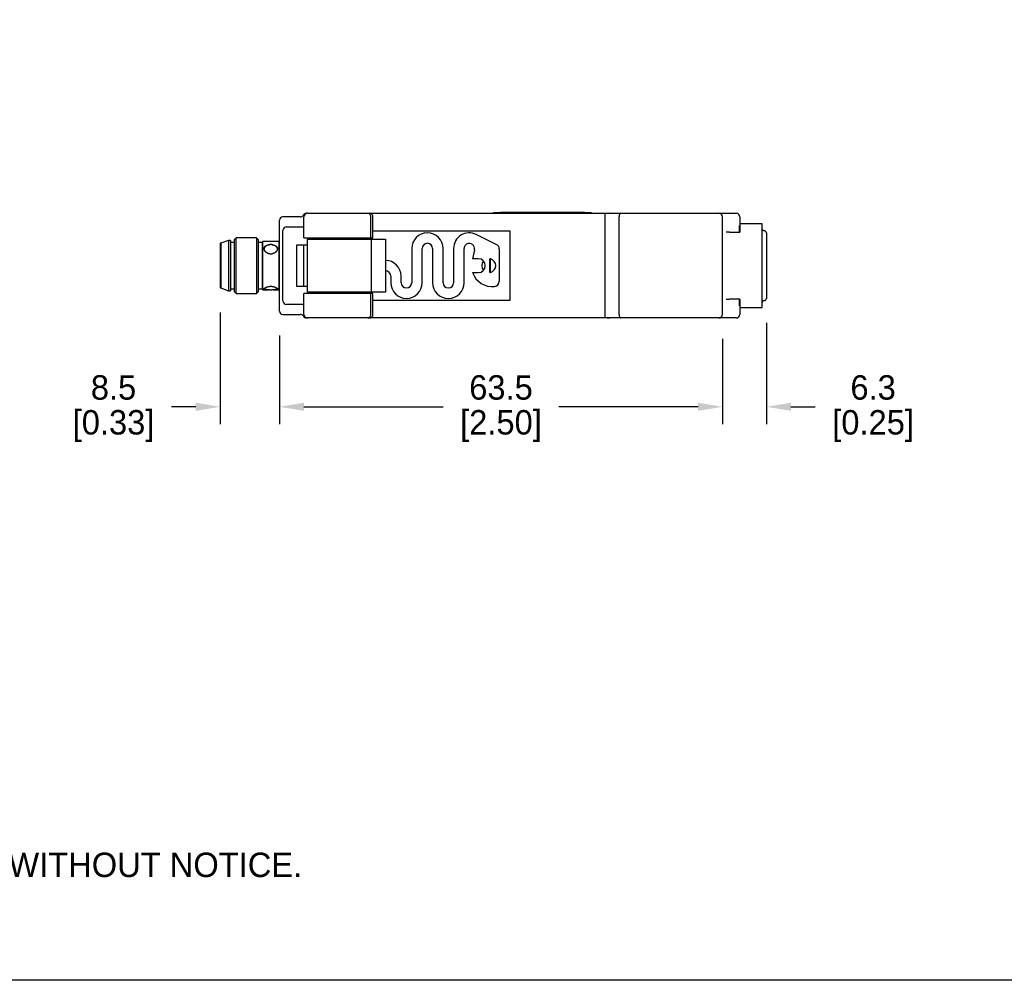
# Model space of a CAD drawing. Header units: inches. Extents: x 0 to 432, y 0 to 279.
# Tile 2 of 6: x 141 to 282, y 0 to 138. Entities that reach past the tile are written whole.
import ezdxf

# ---------------------------------------------------------------- set-up
doc = ezdxf.new("R2010")
doc.units = ezdxf.units.IN
doc.header["$LTSCALE"] = 10
doc.header["$MEASUREMENT"] = 0
doc.layers.add('DIMENSIONS', color=140, linetype='Continuous')
doc.layers.add('TEXT', color=140, linetype='Continuous')
doc.dimstyles.get("Standard").update_dxf_attribs({"dimtxt": 3.5, "dimasz": 3.5, "dimexe": 2.5, "dimexo": 3.5, "dimgap": 1, "dimtad": 0, "dimtih": 1, "dimtoh": 1, "dimdec": 1, "dimzin": 0, "dimdsep": 46, "dimtxsty": 'Standard', "dimcen": 0, "dimadec": 0, "dimazin": 0, "dimtfac": 1, "dimtdec": 1, "dimtofl": 0, "dimtmove": 0, "dimatfit": 3, "dimfxl": 1, "dimtolj": 1, "dimtzin": 0, "dimarcsym": 0})

# ---------------------------------------------------------------- blocks, each defined once
blk = doc.blocks.new('*D57')
at = {"layer": 'DEFPOINTS', "color": 0, "transparency": 16777216}
for p in [(247.66, 97.73), (241.36, 95.43), (247.66, 82.2)]:
    blk.add_point(p, dxfattribs=at)
at = {"layer": 'DIMENSIONS', "color": 0, "lineweight": -2, "transparency": 16777216}
for p, q in [((247.66, 94.23), (247.66, 79.7)), ((241.36, 91.93), (241.36, 79.7)), ((237.86, 82.2), (234.36, 82.2)), ((251.16, 82.2), (254.66, 82.2))]:
    blk.add_line(p, q, dxfattribs=at)
at = {"layer": 'DIMENSIONS', "color": 0, "transparency": 16777216}
for points in [[(237.86, 82.78), (237.86, 81.62), (241.36, 82.2)], [(251.16, 82.78), (251.16, 81.62), (247.66, 82.2)]]:
    blk.add_solid(points, dxfattribs=at)
at = {"layer": 'DIMENSIONS', "color": 0, "transparency": 16777216, "char_height": 3.5, "attachment_point": 5}
for s, insert in [('\\A1;6.3', (262.95, 84.95)), ('\\A1;[0.25]', (262.95, 79.45))]:
    blk.add_mtext(s, dxfattribs=dict(at, insert=insert))
blk = doc.blocks.new('*D58')
at = {"layer": 'DEFPOINTS', "color": 0, "transparency": 16777216}
for p in [(177.86, 95.93), (241.36, 95.43), (177.86, 82.2)]:
    blk.add_point(p, dxfattribs=at)
at = {"layer": 'DIMENSIONS', "color": 0, "lineweight": -2, "transparency": 16777216}
for p, q in [((177.86, 92.43), (177.86, 79.7)), ((241.36, 91.93), (241.36, 79.7)), ((181.36, 82.2), (201.32, 82.2)), ((237.86, 82.2), (217.9, 82.2))]:
    blk.add_line(p, q, dxfattribs=at)
at = {"layer": 'DIMENSIONS', "color": 0, "transparency": 16777216}
for points in [[(181.36, 82.78), (181.36, 81.62), (177.86, 82.2)], [(237.86, 82.78), (237.86, 81.62), (241.36, 82.2)]]:
    blk.add_solid(points, dxfattribs=at)
at = {"layer": 'DIMENSIONS', "color": 0, "transparency": 16777216, "char_height": 3.5, "attachment_point": 5}
for s, insert in [('\\A1;63.5', (209.61, 84.95)), ('\\A1;[2.50]', (209.61, 79.45))]:
    blk.add_mtext(s, dxfattribs=dict(at, insert=insert))
blk = doc.blocks.new('*D59')
at = {"layer": 'DEFPOINTS', "color": 0, "transparency": 16777216}
for p in [(169.36, 99.23), (177.86, 95.93), (169.36, 82.2)]:
    blk.add_point(p, dxfattribs=at)
at = {"layer": 'DIMENSIONS', "color": 0, "lineweight": -2, "transparency": 16777216}
for p, q in [((169.36, 95.73), (169.36, 79.7)), ((177.86, 92.43), (177.86, 79.7)), ((165.86, 82.2), (162.36, 82.2)), ((181.36, 82.2), (184.86, 82.2))]:
    blk.add_line(p, q, dxfattribs=at)
at = {"layer": 'DIMENSIONS', "color": 0, "transparency": 16777216}
for points in [[(165.86, 82.78), (165.86, 81.62), (169.36, 82.2)], [(181.36, 82.78), (181.36, 81.62), (177.86, 82.2)]]:
    blk.add_solid(points, dxfattribs=at)
at = {"layer": 'DIMENSIONS', "color": 0, "transparency": 16777216, "char_height": 3.5, "attachment_point": 5}
for s, insert in [('\\A1;8.5', (154.07, 84.95)), ('\\A1;[0.33]', (154.07, 79.45))]:
    blk.add_mtext(s, dxfattribs=dict(at, insert=insert))

msp = doc.modelspace()

# ---------------------------------------------------------------- linework, layer by layer
for p, q in [((177.86, 95.93), (177.86, 108.93)), ((180.86, 109.43), (178.36, 109.43)), ((181.36, 106.43), (181.36, 109.43)), ((181.86, 109.93), (181.72, 109.93)), ((181.86, 109.93), (184.86, 109.93)), ((184.86, 109.93), (190.51, 109.93)), ((190.51, 109.93), (190.76, 109.93)), ((190.76, 109.93), (227.06, 109.93)), ((190.94, 106.43), (190.94, 109.43)), ((191.26, 106.43), (191.26, 109.43)), ((208.56, 110.03), (209.56, 110.03)), ((208.56, 109.93), (208.56, 110.03)), ((221.56, 110.03), (209.56, 110.03)), ((221.56, 110.03), (222.56, 110.03)), ((222.56, 110.03), (222.56, 109.93)), ((224.56, 109.43), (224.56, 109.84)), ((224.56, 95.43), (224.56, 109.43)), ((225.16, 109.93), (226.76, 109.93)), ((226.56, 95.43), (226.56, 109.43)), ((226.76, 109.93), (237.86, 109.93)), ((237.86, 109.93), (240.86, 109.93)), ((240.86, 109.93), (241.69, 109.93)), ((241.36, 95.43), (241.36, 109.43)), ((241.69, 109.93), (243.36, 109.93)), ((243.86, 109.43), (243.86, 108.43)), ((178.36, 97.38), (178.36, 107.48)), ((178.86, 107.98), (181.36, 107.98)), ((191.26, 107.43), (210.86, 107.43)), ((210.86, 107.43), (210.86, 97.43)), ((243.82, 107.23), (243.82, 108.18)), ((243.86, 108.18), (243.82, 108.18)), ((243.86, 108.43), (243.86, 107.23)), ((247.06, 108.43), (243.86, 108.43)), ((247.06, 96.43), (247.06, 108.43)), ((170.56, 106.03), (169.46, 105.63)), ((170.56, 106.03), (170.56, 98.83)), ((170.86, 106.03), (170.56, 106.03)), ((170.86, 106.03), (170.86, 98.83)), ((171.66, 106.43), (171.36, 106.13)), ((171.36, 106.13), (171.36, 98.73)), ((171.66, 98.43), (171.66, 106.43)), ((174.56, 106.43), (171.66, 106.43)), ((174.56, 106.43), (174.56, 98.43)), ((174.86, 106.13), (174.56, 106.43)), ((174.86, 98.73), (174.86, 106.13)), ((175.46, 105.88), (175.36, 105.78)), ((175.46, 98.98), (175.46, 105.88)), ((177.76, 105.88), (175.46, 105.88)), ((177.76, 105.88), (177.76, 98.98)), ((177.86, 105.78), (177.76, 105.88)), ((181.36, 106.43), (184.86, 106.43)), ((181.86, 98.63), (181.86, 106.23)), ((181.86, 106.23), (185.36, 106.23)), ((183.16, 106.23), (183.16, 106.43)), ((184.86, 106.43), (190.94, 106.43)), ((185.36, 106.23), (191.06, 106.23)), ((187.56, 106.43), (187.56, 106.23)), ((190.94, 106.43), (191.26, 106.43)), ((191.06, 106.43), (191.06, 106.23)), ((191.06, 98.63), (191.06, 106.23)), ((191.06, 106.23), (193.06, 106.23)), ((193.06, 106.23), (193.06, 98.63)), ((208.94, 105.48), (206.05, 106.9)), ((242.36, 107.23), (241.91, 107.23)), ((242.36, 107.23), (243.86, 107.23)), ((247.66, 107.13), (247.66, 105.43)), ((169.36, 105.63), (169.36, 99.23)), ((169.46, 105.63), (169.36, 105.63)), ((169.46, 105.63), (169.46, 99.23)), ((171.36, 105.73), (170.86, 105.73)), ((175.36, 105.73), (174.86, 105.73)), ((175.36, 105.78), (175.36, 99.08)), ((180.36, 99.43), (180.36, 105.43)), ((180.36, 105.43), (181.86, 105.43)), ((181.36, 99.43), (181.36, 105.43)), ((196.81, 104.88), (196.81, 99.98)), ((198.31, 99.98), (198.31, 104.88)), ((199.81, 104.88), (199.81, 99.98)), ((201.31, 99.98), (201.31, 104.88)), ((202.81, 104.88), (202.81, 99.98)), ((204.31, 99.98), (204.31, 104.88)), ((205.79, 104.71), (205.51, 103.43)), ((209.36, 104.81), (209.36, 100.19)), ((247.66, 105.43), (247.66, 99.43)), ((206.36, 103.43), (205.51, 103.43)), ((208.01, 101.44), (208.01, 103.41)), ((208.11, 101.46), (208.11, 103.39)), ((193.81, 100.93), (193.81, 99.98)), ((195.31, 99.98), (195.31, 100.93)), ((205.53, 101.43), (206.36, 101.43)), ((169.36, 99.23), (169.46, 99.23)), ((169.46, 99.23), (170.56, 98.83)), ((170.56, 98.83), (170.86, 98.83)), ((170.86, 99.13), (171.36, 99.13)), ((174.86, 99.13), (175.36, 99.13)), ((175.36, 99.08), (175.46, 98.98)), ((175.46, 98.98), (176.28, 98.98)), ((176.93, 98.98), (177.76, 98.98)), ((177.76, 98.98), (177.86, 99.08)), ((181.86, 99.43), (180.36, 99.43)), ((247.66, 99.43), (247.66, 97.73)), ((171.36, 98.73), (171.66, 98.43)), ((171.66, 98.43), (174.56, 98.43)), ((174.56, 98.43), (174.86, 98.73)), ((184.86, 98.43), (181.36, 98.43)), ((181.36, 95.43), (181.36, 98.43)), ((185.36, 98.63), (181.86, 98.63)), ((183.16, 98.43), (183.16, 98.63)), ((190.94, 98.43), (184.86, 98.43)), ((191.06, 98.63), (185.36, 98.63)), ((187.56, 98.63), (187.56, 98.43)), ((190.94, 95.43), (190.94, 98.43)), ((191.26, 98.43), (190.94, 98.43)), ((193.06, 98.63), (191.06, 98.63)), ((191.06, 98.63), (191.06, 98.43)), ((191.26, 95.43), (191.26, 98.43)), ((210.86, 97.43), (191.26, 97.43)), ((241.91, 97.63), (242.36, 97.63)), ((243.86, 97.63), (242.36, 97.63)), ((243.82, 96.68), (243.82, 97.63)), ((243.86, 97.63), (243.86, 96.43)), ((181.36, 96.88), (178.86, 96.88)), ((243.86, 96.68), (243.82, 96.68)), ((243.86, 96.43), (243.86, 95.43)), ((243.86, 96.43), (247.06, 96.43)), ((178.36, 95.43), (180.86, 95.43)), ((181.86, 94.93), (181.72, 94.93)), ((184.86, 94.93), (181.86, 94.93)), ((190.51, 94.93), (184.86, 94.93)), ((190.76, 94.93), (190.51, 94.93)), ((227.06, 94.93), (190.76, 94.93)), ((224.56, 95.01), (224.56, 95.43)), ((226.76, 94.93), (225.16, 94.93)), ((237.86, 94.93), (226.76, 94.93)), ((240.86, 94.93), (237.86, 94.93)), ((241.69, 94.93), (240.86, 94.93)), ((243.36, 94.93), (241.69, 94.93))]:
    msp.add_line(p, q)
for points in [[(190.94, 109.43), (190.93, 109.52), (190.91, 109.61), (190.87, 109.7), (190.82, 109.78), (190.75, 109.84), (190.67, 109.89), (190.59, 109.92), (190.51, 109.93)], [(225.16, 109.93), (224.84, 109.9), (224.56, 109.84)], [(226.76, 109.93), (226.72, 109.92), (226.69, 109.89), (226.65, 109.84), (226.62, 109.78), (226.57, 109.61), (226.56, 109.43)], [(176.46, 104.11), (176.45, 104.11), (176.44, 104.11), (176.43, 104.11), (176.41, 104.12), (176.4, 104.12), (176.39, 104.12), (176.38, 104.12), (176.37, 104.13), (176.36, 104.13), (176.35, 104.13), (176.34, 104.13), (176.33, 104.14), (176.32, 104.14), (176.31, 104.14), (176.3, 104.15), (176.29, 104.15), (176.27, 104.15), (176.26, 104.16), (176.25, 104.16), (176.24, 104.16), (176.23, 104.17), (176.22, 104.17), (176.21, 104.18), (176.2, 104.18), (176.19, 104.18), (176.18, 104.19), (176.17, 104.19), (176.16, 104.2), (176.15, 104.2), (176.14, 104.21), (176.13, 104.21), (176.12, 104.22), (176.11, 104.22), (176.11, 104.23), (176.1, 104.23), (176.09, 104.24), (176.08, 104.24), (176.07, 104.25), (176.06, 104.25), (176.05, 104.26), (176.04, 104.27), (176.03, 104.27), (176.02, 104.28), (176.01, 104.28), (176.01, 104.29), (176, 104.3), (175.99, 104.3), (175.98, 104.31), (175.97, 104.31), (175.96, 104.32), (175.96, 104.33), (175.95, 104.33), (175.94, 104.34), (175.93, 104.35), (175.92, 104.35), (175.92, 104.36), (175.91, 104.37), (175.9, 104.37), (175.89, 104.38), (175.89, 104.39), (175.88, 104.4), (175.87, 104.4), (175.87, 104.41), (175.86, 104.42), (175.85, 104.42), (175.84, 104.43), (175.84, 104.44), (175.83, 104.45), (175.83, 104.45), (175.82, 104.46), (175.81, 104.47), (175.81, 104.48), (175.8, 104.49), (175.8, 104.49), (175.79, 104.5), (175.78, 104.51), (175.78, 104.52), (175.77, 104.52), (175.77, 104.53), (175.76, 104.54), (175.76, 104.55), (175.75, 104.56), (175.75, 104.56), (175.74, 104.57), (175.74, 104.58), (175.73, 104.59), (175.73, 104.6), (175.73, 104.6), (175.72, 104.61), (175.72, 104.62), (175.71, 104.63), (175.71, 104.64), (175.71, 104.64), (175.7, 104.65), (175.7, 104.66), (175.7, 104.67), (175.69, 104.68), (175.69, 104.69), (175.69, 104.69), (175.69, 104.7), (175.68, 104.71), (175.68, 104.72), (175.68, 104.73), (175.68, 104.73), (175.67, 104.74), (175.67, 104.75), (175.67, 104.76), (175.67, 104.77), (175.67, 104.78), (175.67, 104.78), (175.66, 104.79), (175.66, 104.8), (175.66, 104.81), (175.66, 104.82), (175.66, 104.82), (175.66, 104.83), (175.66, 104.84), (175.66, 104.85), (175.66, 104.86), (175.66, 104.86), (175.66, 104.87), (175.66, 104.88), (175.66, 104.89), (175.66, 104.9), (175.66, 104.9), (175.66, 104.91), (175.66, 104.92), (175.66, 104.93), (175.66, 104.93), (175.67, 104.94), (175.67, 104.95), (175.67, 104.96), (175.67, 104.97), (175.67, 104.97), (175.67, 104.98), (175.68, 104.99), (175.68, 105), (175.68, 105), (175.68, 105.01), (175.68, 105.02), (175.69, 105.02), (175.69, 105.03), (175.69, 105.04), (175.7, 105.05), (175.7, 105.05), (175.7, 105.06), (175.71, 105.07), (175.71, 105.07), (175.71, 105.08), (175.72, 105.09), (175.72, 105.09), (175.73, 105.1), (175.73, 105.11), (175.73, 105.11), (175.74, 105.12), (175.74, 105.13), (175.75, 105.13), (175.75, 105.14), (175.76, 105.14), (175.76, 105.15), (175.77, 105.16), (175.77, 105.16), (175.78, 105.17), (175.78, 105.18), (175.79, 105.18), (175.79, 105.19), (175.8, 105.19), (175.81, 105.2), (175.81, 105.2), (175.82, 105.21), (175.83, 105.22), (175.83, 105.22), (175.84, 105.23), (175.84, 105.23), (175.85, 105.24), (175.86, 105.24), (175.86, 105.25), (175.87, 105.25), (175.88, 105.26), (175.89, 105.26), (175.89, 105.27), (175.9, 105.27), (175.91, 105.28), (175.92, 105.28), (175.92, 105.29), (175.93, 105.29), (175.94, 105.29), (175.95, 105.3), (175.96, 105.3), (175.96, 105.31), (175.97, 105.31), (175.98, 105.32), (175.99, 105.32), (176, 105.32), (176.01, 105.33), (176.01, 105.33), (176.02, 105.34), (176.03, 105.34), (176.04, 105.34), (176.05, 105.35), (176.06, 105.35), (176.07, 105.35), (176.08, 105.36), (176.09, 105.36), (176.1, 105.36), (176.1, 105.37), (176.11, 105.37), (176.12, 105.37), (176.13, 105.38), (176.14, 105.38), (176.15, 105.38), (176.16, 105.38), (176.17, 105.39), (176.18, 105.39), (176.19, 105.39), (176.2, 105.4), (176.21, 105.4), (176.22, 105.4), (176.23, 105.4), (176.24, 105.4), (176.25, 105.41), (176.26, 105.41), (176.27, 105.41), (176.28, 105.41), (176.3, 105.42), (176.31, 105.42), (176.32, 105.42), (176.33, 105.42), (176.34, 105.42), (176.35, 105.42), (176.36, 105.43), (176.37, 105.43), (176.38, 105.43), (176.39, 105.43), (176.4, 105.43), (176.41, 105.43), (176.43, 105.43), (176.44, 105.43), (176.45, 105.44), (176.46, 105.44)], [(176.46, 105.44), (176.31, 105.41), (176.16, 105.37), (176.02, 105.3), (175.9, 105.22), (175.8, 105.12), (175.72, 105.02), (175.68, 104.91), (175.66, 104.8)], [(176.76, 105.44), (176.61, 105.44), (176.46, 105.44)], [(176.76, 105.44), (176.77, 105.44), (176.78, 105.43), (176.79, 105.43), (176.8, 105.43), (176.81, 105.43), (176.82, 105.43), (176.83, 105.43), (176.85, 105.43), (176.86, 105.43), (176.87, 105.42), (176.88, 105.42), (176.89, 105.42), (176.9, 105.42), (176.91, 105.42), (176.92, 105.42), (176.93, 105.41), (176.94, 105.41), (176.95, 105.41), (176.96, 105.41), (176.97, 105.4), (176.98, 105.4), (176.99, 105.4), (177, 105.4), (177.01, 105.4), (177.02, 105.39), (177.03, 105.39), (177.04, 105.39), (177.05, 105.38), (177.06, 105.38), (177.07, 105.38), (177.08, 105.38), (177.09, 105.37), (177.1, 105.37), (177.11, 105.37), (177.12, 105.36), (177.13, 105.36), (177.14, 105.36), (177.15, 105.35), (177.16, 105.35), (177.17, 105.35), (177.18, 105.34), (177.19, 105.34), (177.19, 105.34), (177.2, 105.33), (177.21, 105.33), (177.22, 105.32), (177.23, 105.32), (177.24, 105.32), (177.25, 105.31), (177.25, 105.31), (177.26, 105.3), (177.27, 105.3), (177.28, 105.29), (177.29, 105.29), (177.29, 105.29), (177.3, 105.28), (177.31, 105.28), (177.32, 105.27), (177.32, 105.27), (177.33, 105.26), (177.34, 105.26), (177.34, 105.25), (177.35, 105.25), (177.36, 105.24), (177.37, 105.24), (177.37, 105.23), (177.38, 105.23), (177.39, 105.22), (177.39, 105.22), (177.4, 105.21), (177.4, 105.2), (177.41, 105.2), (177.42, 105.19), (177.42, 105.19), (177.43, 105.18), (177.43, 105.18), (177.44, 105.17), (177.44, 105.16), (177.45, 105.16), (177.45, 105.15), (177.46, 105.15), (177.46, 105.14), (177.47, 105.13), (177.47, 105.13), (177.48, 105.12), (177.48, 105.11), (177.49, 105.11), (177.49, 105.1), (177.5, 105.09), (177.5, 105.09), (177.5, 105.08), (177.51, 105.07), (177.51, 105.07), (177.51, 105.06), (177.52, 105.05), (177.52, 105.05), (177.52, 105.04), (177.53, 105.03), (177.53, 105.02), (177.53, 105.02), (177.53, 105.01), (177.54, 105), (177.54, 105), (177.54, 104.99), (177.54, 104.98), (177.55, 104.97), (177.55, 104.97), (177.55, 104.96), (177.55, 104.95), (177.55, 104.94), (177.55, 104.94), (177.55, 104.93), (177.56, 104.92), (177.56, 104.91), (177.56, 104.9), (177.56, 104.9), (177.56, 104.89), (177.56, 104.88), (177.56, 104.87), (177.56, 104.86), (177.56, 104.86), (177.56, 104.85), (177.56, 104.84), (177.56, 104.83), (177.56, 104.82), (177.56, 104.82), (177.56, 104.81), (177.55, 104.8), (177.55, 104.79), (177.55, 104.78), (177.55, 104.78), (177.55, 104.77), (177.55, 104.76), (177.55, 104.75), (177.54, 104.74), (177.54, 104.74), (177.54, 104.73), (177.54, 104.72), (177.53, 104.71), (177.53, 104.7), (177.53, 104.69), (177.53, 104.69), (177.52, 104.68), (177.52, 104.67), (177.52, 104.66), (177.51, 104.65), (177.51, 104.65), (177.51, 104.64), (177.5, 104.63), (177.5, 104.62), (177.5, 104.61), (177.49, 104.6), (177.49, 104.6), (177.48, 104.59), (177.48, 104.58), (177.47, 104.57), (177.47, 104.56), (177.46, 104.56), (177.46, 104.55), (177.45, 104.54), (177.45, 104.53), (177.44, 104.52), (177.44, 104.52), (177.43, 104.51), (177.43, 104.5), (177.42, 104.49), (177.42, 104.49), (177.41, 104.48), (177.4, 104.47), (177.4, 104.46), (177.39, 104.45), (177.39, 104.45), (177.38, 104.44), (177.37, 104.43), (177.37, 104.43), (177.36, 104.42), (177.35, 104.41), (177.35, 104.4), (177.34, 104.4), (177.33, 104.39), (177.32, 104.38), (177.32, 104.38), (177.31, 104.37), (177.3, 104.36), (177.29, 104.35), (177.29, 104.35), (177.28, 104.34), (177.27, 104.33), (177.26, 104.33), (177.25, 104.32), (177.25, 104.32), (177.24, 104.31), (177.23, 104.3), (177.22, 104.3), (177.21, 104.29), (177.2, 104.28), (177.19, 104.28), (177.19, 104.27), (177.18, 104.27), (177.17, 104.26), (177.16, 104.25), (177.15, 104.25), (177.14, 104.24), (177.13, 104.24), (177.12, 104.23), (177.11, 104.23), (177.1, 104.22), (177.09, 104.22), (177.08, 104.21), (177.07, 104.21), (177.06, 104.2), (177.05, 104.2), (177.04, 104.19), (177.03, 104.19), (177.02, 104.19), (177.01, 104.18), (177, 104.18), (176.99, 104.17), (176.98, 104.17), (176.97, 104.16), (176.96, 104.16), (176.95, 104.16), (176.94, 104.15), (176.93, 104.15), (176.92, 104.15), (176.91, 104.14), (176.9, 104.14), (176.89, 104.14), (176.88, 104.13), (176.87, 104.13), (176.86, 104.13), (176.85, 104.13), (176.84, 104.12), (176.82, 104.12), (176.81, 104.12), (176.8, 104.12), (176.79, 104.11), (176.78, 104.11), (176.77, 104.11), (176.76, 104.11)], [(177.56, 104.82), (177.53, 104.93), (177.49, 105.03), (177.41, 105.13), (177.31, 105.23), (177.19, 105.31), (177.05, 105.37), (176.91, 105.41), (176.76, 105.44)], [(176.46, 104.11), (176.61, 104.1), (176.76, 104.11)], [(176.46, 98.98), (176.45, 98.98), (176.44, 98.98), (176.43, 98.98), (176.41, 98.98), (176.4, 98.98), (176.39, 98.98), (176.38, 98.98), (176.37, 98.98), (176.36, 98.98), (176.35, 98.98), (176.34, 98.98), (176.33, 98.98), (176.32, 98.98), (176.31, 98.98), (176.3, 98.98), (176.28, 98.98), (176.27, 98.98), (176.26, 98.98), (176.25, 98.98), (176.24, 98.98), (176.23, 98.98), (176.22, 98.98), (176.21, 98.98), (176.2, 98.98), (176.19, 98.98), (176.18, 98.98), (176.17, 98.98), (176.16, 98.98), (176.15, 98.98), (176.14, 98.98), (176.13, 98.98), (176.12, 98.98), (176.11, 98.98), (176.1, 98.98), (176.09, 98.98), (176.09, 98.98), (176.08, 98.98), (176.07, 98.98), (176.06, 98.98), (176.05, 98.98), (176.04, 98.98), (176.03, 98.98), (176.02, 98.98), (176.01, 98.98), (176, 98.98), (176, 98.98), (175.99, 98.98), (175.98, 98.98), (175.97, 98.98), (175.96, 98.98), (175.96, 98.98), (175.95, 98.98), (175.94, 98.98), (175.93, 98.98), (175.92, 98.98), (175.92, 98.98), (175.91, 98.98), (175.9, 98.99), (175.89, 98.99), (175.89, 98.99), (175.88, 98.99), (175.87, 98.99), (175.86, 98.99), (175.86, 98.99), (175.85, 98.99), (175.84, 98.99), (175.84, 98.99), (175.83, 98.99), (175.83, 98.99), (175.82, 99), (175.81, 99), (175.81, 99), (175.8, 99), (175.79, 99), (175.79, 99), (175.78, 99), (175.78, 99), (175.77, 99), (175.77, 99.01), (175.76, 99.01), (175.76, 99.01), (175.75, 99.01), (175.75, 99.01), (175.74, 99.01), (175.74, 99.01), (175.73, 99.02), (175.73, 99.02), (175.73, 99.02), (175.72, 99.02), (175.72, 99.02), (175.71, 99.02), (175.71, 99.03), (175.71, 99.03), (175.7, 99.03), (175.7, 99.03), (175.7, 99.03), (175.69, 99.04), (175.69, 99.04), (175.69, 99.04), (175.68, 99.04), (175.68, 99.04), (175.68, 99.05), (175.68, 99.05), (175.68, 99.05), (175.67, 99.05), (175.67, 99.06), (175.67, 99.06), (175.67, 99.06), (175.67, 99.06), (175.67, 99.07), (175.66, 99.07), (175.66, 99.07), (175.66, 99.07), (175.66, 99.08), (175.66, 99.08), (175.66, 99.08), (175.66, 99.08), (175.66, 99.09), (175.66, 99.09), (175.66, 99.09), (175.66, 99.1), (175.66, 99.1), (175.66, 99.1), (175.66, 99.1), (175.66, 99.11), (175.66, 99.11), (175.66, 99.11), (175.66, 99.12), (175.66, 99.12), (175.67, 99.12), (175.67, 99.13), (175.67, 99.13), (175.67, 99.13), (175.67, 99.14), (175.67, 99.14), (175.68, 99.14), (175.68, 99.15), (175.68, 99.15), (175.68, 99.15), (175.69, 99.16), (175.69, 99.16), (175.69, 99.16), (175.69, 99.17), (175.7, 99.17), (175.7, 99.18), (175.7, 99.18), (175.71, 99.18), (175.71, 99.19), (175.71, 99.19), (175.72, 99.19), (175.72, 99.2), (175.73, 99.2), (175.73, 99.2), (175.73, 99.21), (175.74, 99.21), (175.74, 99.22), (175.75, 99.22), (175.75, 99.22), (175.76, 99.23), (175.76, 99.23), (175.77, 99.23), (175.77, 99.24), (175.78, 99.24), (175.78, 99.25), (175.79, 99.25), (175.8, 99.25), (175.8, 99.26), (175.81, 99.26), (175.81, 99.27), (175.82, 99.27), (175.83, 99.27), (175.83, 99.28), (175.84, 99.28), (175.84, 99.28), (175.85, 99.29), (175.86, 99.29), (175.87, 99.3), (175.87, 99.3), (175.88, 99.3), (175.89, 99.31), (175.89, 99.31), (175.9, 99.31), (175.91, 99.32), (175.92, 99.32), (175.92, 99.32), (175.93, 99.33), (175.94, 99.33), (175.95, 99.34), (175.96, 99.34), (175.96, 99.34), (175.97, 99.35), (175.98, 99.35), (175.99, 99.35), (176, 99.36), (176.01, 99.36), (176.01, 99.36), (176.02, 99.37), (176.03, 99.37), (176.04, 99.37), (176.05, 99.38), (176.06, 99.38), (176.07, 99.38), (176.08, 99.38), (176.09, 99.39), (176.1, 99.39), (176.1, 99.39), (176.11, 99.4), (176.12, 99.4), (176.13, 99.4), (176.14, 99.4), (176.15, 99.41), (176.16, 99.41), (176.17, 99.41), (176.18, 99.41), (176.19, 99.42), (176.2, 99.42), (176.21, 99.42), (176.22, 99.42), (176.23, 99.43), (176.24, 99.43), (176.25, 99.43), (176.26, 99.43), (176.27, 99.44), (176.29, 99.44), (176.3, 99.44), (176.31, 99.44), (176.32, 99.44), (176.33, 99.44), (176.34, 99.45), (176.35, 99.45), (176.36, 99.45), (176.37, 99.45), (176.38, 99.45), (176.39, 99.45), (176.4, 99.46), (176.41, 99.46), (176.43, 99.46), (176.44, 99.46), (176.45, 99.46), (176.46, 99.46)], [(175.69, 99.16), (175.79, 99.09), (175.97, 99.04), (176.2, 99), (176.46, 98.98)], [(176.76, 99.46), (176.61, 99.46), (176.46, 99.46)], [(176.46, 98.98), (176.61, 98.97), (176.76, 98.98)], [(176.76, 99.46), (176.77, 99.46), (176.78, 99.46), (176.79, 99.46), (176.8, 99.46), (176.81, 99.46), (176.82, 99.45), (176.83, 99.45), (176.85, 99.45), (176.86, 99.45), (176.87, 99.45), (176.88, 99.45), (176.89, 99.44), (176.9, 99.44), (176.91, 99.44), (176.92, 99.44), (176.93, 99.44), (176.94, 99.44), (176.95, 99.43), (176.96, 99.43), (176.97, 99.43), (176.98, 99.43), (176.99, 99.42), (177, 99.42), (177.01, 99.42), (177.02, 99.42), (177.03, 99.42), (177.04, 99.41), (177.05, 99.41), (177.06, 99.41), (177.07, 99.4), (177.08, 99.4), (177.09, 99.4), (177.1, 99.4), (177.11, 99.39), (177.12, 99.39), (177.13, 99.39), (177.14, 99.38), (177.15, 99.38), (177.16, 99.38), (177.17, 99.38), (177.18, 99.37), (177.19, 99.37), (177.19, 99.37), (177.2, 99.36), (177.21, 99.36), (177.22, 99.36), (177.23, 99.35), (177.24, 99.35), (177.25, 99.35), (177.25, 99.34), (177.26, 99.34), (177.27, 99.34), (177.28, 99.33), (177.29, 99.33), (177.29, 99.32), (177.3, 99.32), (177.31, 99.32), (177.32, 99.31), (177.32, 99.31), (177.33, 99.31), (177.34, 99.3), (177.34, 99.3), (177.35, 99.3), (177.36, 99.29), (177.37, 99.29), (177.37, 99.28), (177.38, 99.28), (177.38, 99.28), (177.39, 99.27), (177.4, 99.27), (177.4, 99.27), (177.41, 99.26), (177.42, 99.26), (177.42, 99.25), (177.43, 99.25), (177.43, 99.25), (177.44, 99.24), (177.44, 99.24), (177.45, 99.23), (177.45, 99.23), (177.46, 99.23), (177.46, 99.22), (177.47, 99.22), (177.47, 99.22), (177.48, 99.21), (177.48, 99.21), (177.49, 99.2), (177.49, 99.2), (177.5, 99.2), (177.5, 99.19), (177.5, 99.19), (177.51, 99.19), (177.51, 99.18), (177.51, 99.18), (177.52, 99.18), (177.52, 99.17), (177.52, 99.17), (177.53, 99.16), (177.53, 99.16), (177.53, 99.16), (177.53, 99.15), (177.54, 99.15), (177.54, 99.15), (177.54, 99.14), (177.54, 99.14), (177.55, 99.14), (177.55, 99.13), (177.55, 99.13), (177.55, 99.13), (177.55, 99.12), (177.55, 99.12), (177.55, 99.12), (177.56, 99.11), (177.56, 99.11), (177.56, 99.11), (177.56, 99.11), (177.56, 99.1), (177.56, 99.1), (177.56, 99.1), (177.56, 99.09), (177.56, 99.09), (177.56, 99.09), (177.56, 99.08), (177.56, 99.08), (177.56, 99.08), (177.56, 99.08), (177.56, 99.07), (177.55, 99.07), (177.55, 99.07), (177.55, 99.07), (177.55, 99.06), (177.55, 99.06), (177.55, 99.06), (177.55, 99.06), (177.54, 99.05), (177.54, 99.05), (177.54, 99.05), (177.54, 99.05), (177.53, 99.04), (177.53, 99.04), (177.53, 99.04), (177.53, 99.04), (177.52, 99.04), (177.52, 99.03), (177.52, 99.03), (177.51, 99.03), (177.51, 99.03), (177.51, 99.03), (177.5, 99.02), (177.5, 99.02), (177.5, 99.02), (177.49, 99.02), (177.49, 99.02), (177.48, 99.02), (177.48, 99.01), (177.47, 99.01), (177.47, 99.01), (177.47, 99.01), (177.46, 99.01), (177.46, 99.01), (177.45, 99.01), (177.44, 99), (177.44, 99), (177.43, 99), (177.43, 99), (177.42, 99), (177.42, 99), (177.41, 99), (177.4, 99), (177.4, 99), (177.39, 98.99), (177.39, 98.99), (177.38, 98.99), (177.37, 98.99), (177.37, 98.99), (177.36, 98.99), (177.35, 98.99), (177.35, 98.99), (177.34, 98.99), (177.33, 98.99), (177.32, 98.99), (177.32, 98.99), (177.31, 98.98), (177.3, 98.98), (177.29, 98.98), (177.29, 98.98), (177.28, 98.98), (177.27, 98.98), (177.26, 98.98), (177.25, 98.98), (177.25, 98.98), (177.24, 98.98), (177.23, 98.98), (177.22, 98.98), (177.21, 98.98), (177.2, 98.98), (177.2, 98.98), (177.19, 98.98), (177.18, 98.98), (177.17, 98.98), (177.16, 98.98), (177.15, 98.98), (177.14, 98.98), (177.13, 98.98), (177.12, 98.98), (177.11, 98.98), (177.1, 98.98), (177.09, 98.98), (177.08, 98.98), (177.08, 98.98), (177.07, 98.98), (177.06, 98.98), (177.05, 98.98), (177.04, 98.98), (177.03, 98.98), (177.02, 98.98), (177.01, 98.98), (177, 98.98), (176.98, 98.98), (176.97, 98.98), (176.96, 98.98), (176.95, 98.98), (176.94, 98.98), (176.93, 98.98), (176.92, 98.98), (176.91, 98.98), (176.9, 98.98), (176.89, 98.98), (176.88, 98.98), (176.87, 98.98), (176.86, 98.98), (176.85, 98.98), (176.84, 98.98), (176.82, 98.98), (176.81, 98.98), (176.8, 98.98), (176.79, 98.98), (176.78, 98.98), (176.77, 98.98), (176.76, 98.98)], [(176.76, 98.98), (177.02, 99), (177.25, 99.04), (177.43, 99.1), (177.53, 99.16)], [(190.51, 94.93), (190.59, 94.93), (190.67, 94.96), (190.75, 95.01), (190.82, 95.07), (190.87, 95.15), (190.91, 95.24), (190.93, 95.33), (190.94, 95.43)], [(224.56, 95.01), (224.84, 94.95), (225.16, 94.93)], [(226.56, 95.43), (226.57, 95.24), (226.62, 95.07), (226.69, 94.96), (226.72, 94.93), (226.76, 94.93)]]:
    msp.add_lwpolyline(points)
for centre, radius, start, end in [((178.36, 108.93), 0.5, 90, 180), ((180.86, 109.93), 0.5, 270, 329.8545), ((181.72, 109.43), 0.5, 90, 150.1232), ((181.86, 109.43), 0.5, 90, 180), ((190.76, 109.43), 0.5, 0, 90), ((240.86, 109.43), 0.5, 0, 90), ((243.36, 109.43), 0.5, 0, 90), ((178.86, 107.48), 0.5, 90, 180), ((247.36, 107.73), 0.3, 180, 270), ((247.36, 107.13), 0.3, 0, 90), ((199.06, 104.88), 2.25, 0, 180), ((205.06, 104.88), 2.25, 63.9231, 180), ((199.06, 104.88), 0.75, 0, 180), ((205.06, 104.88), 0.75, 347.57, 180), ((208.61, 104.81), 0.75, 0, 63.9231), ((176.61, 105.14), 1.04, 261.764, 278.236), ((193.06, 100.93), 2.25, 0, 90), ((206.36, 102.43), 1, 270, 90), ((207.86, 102.43), 1, 138.5904, 221.4096), ((207.86, 102.43), 1, 75.5225, 81.3863), ((207.86, 102.43), 1, 284.4775, 75.5225), ((193.06, 100.93), 0.75, 0, 90), ((208.36, 102.43), 3, 199.4712, 276.3794), ((207.86, 102.43), 1, 278.6137, 284.4775), ((176.61, 97.7), 1.77, 85.1558, 94.8442), ((196.06, 99.98), 2.25, 180, 0), ((196.06, 99.98), 0.75, 180, 0), ((202.06, 99.98), 2.25, 180, 0), ((202.06, 99.98), 0.75, 180, 0), ((208.61, 100.19), 0.75, 276.3794, 0), ((247.36, 97.13), 0.3, 90, 180), ((247.36, 97.73), 0.3, 270, 0), ((178.86, 97.38), 0.5, 180, 270), ((178.36, 95.93), 0.5, 180, 270), ((180.86, 94.93), 0.5, 30.1523, 90), ((181.72, 95.43), 0.5, 209.8743, 270), ((181.86, 95.43), 0.5, 180, 270), ((190.76, 95.43), 0.5, 270, 0), ((240.86, 95.43), 0.5, 270, 0), ((243.36, 95.43), 0.5, 270, 0)]:
    msp.add_arc(centre, radius, start, end)
at = {"layer": 'DEFPOINTS'}
msp.add_lwpolyline([(431.8, 0), (0, 0), (0, 279.4), (431.8, 279.4)], close=True, dxfattribs=at)

# ---------------------------------------------------------------- texts
at = {"layer": 'TEXT', "insert": (8.71, 29.97), "char_height": 3.5, "attachment_point": 1}
msp.add_mtext_dynamic_manual_height_columns('NOTES:\\P\\P  1. DIMENSIONS CAN BE CHANGED BY MANUFACTURER WITHOUT NOTICE.\\P  \\P  2. DIMENSIONS DO NOT IMPLY TOLERANCE.', width=279.7696, gutter_width=17.5, heights=[0], dxfattribs=at)

# ---------------------------------------------------------------- dimensions: what is measured, and where the dimension line sits
at = {"layer": 'DIMENSIONS'}
for base, p1, p2, picture, middle in [((169.36, 82.2), (177.86, 95.93), (169.36, 99.23), '*D59', (154.07, 82.2)), ((247.66, 82.2), (241.36, 95.43), (247.66, 97.73), '*D57', (262.95, 82.2)), ((177.86, 82.2), (241.36, 95.43), (177.86, 95.93), '*D58', (209.61, 82.2))]:
    dim = msp.add_linear_dim(base=base, p1=p1, p2=p2, dimstyle='Standard', override={"dimpost": '\\X'}, dxfattribs=at)
    dim.commit()
    dim.dimension.update_dxf_attribs({"geometry": picture, "text_midpoint": middle})

doc.saveas('drawing.dxf')
